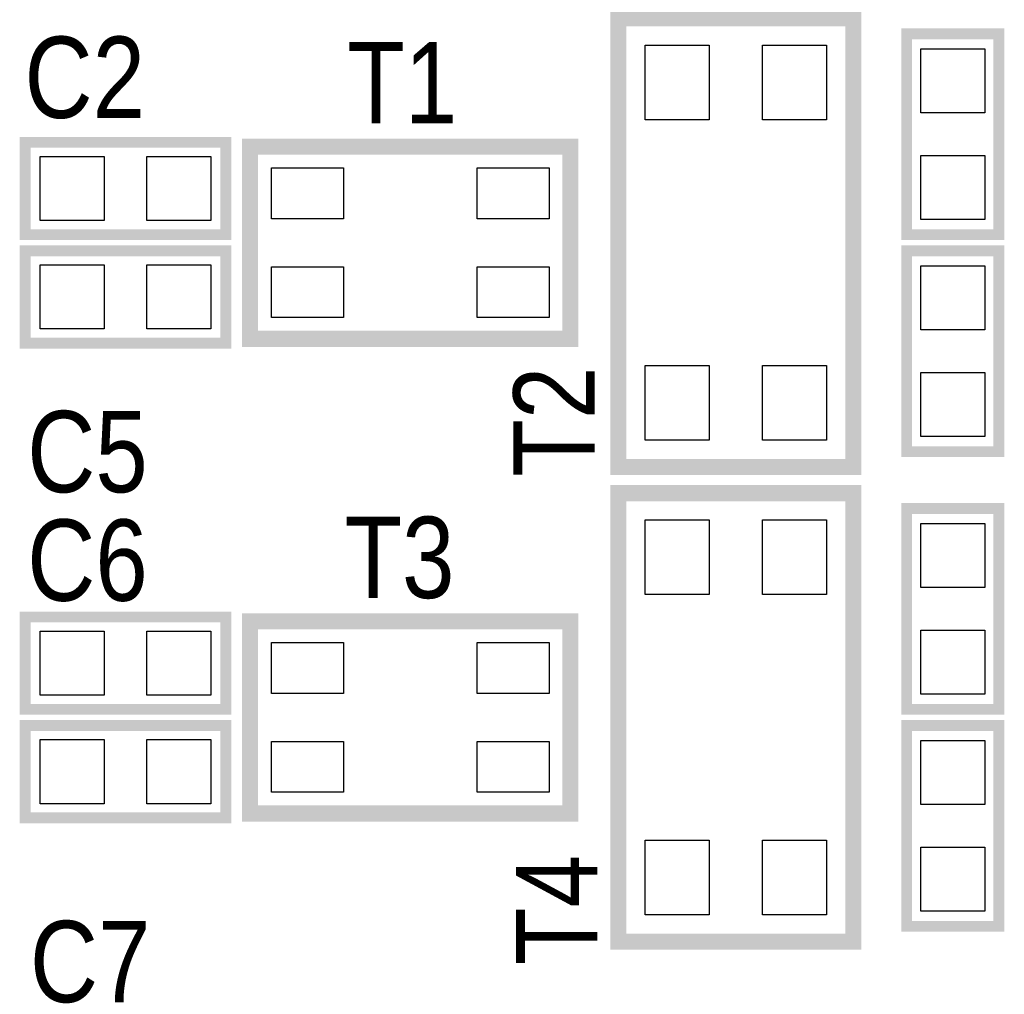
# Model space of a CAD drawing. Extents: x -0.1 to 60, y -0.1 to 30.1.
# Tile 4 of 7: x 30.8 to 40, y 15.1 to 24.2. Entities that reach past the tile are written whole.
import ezdxf
from ezdxf.enums import TextEntityAlignment as Align

# ---------------------------------------------------------------- set-up
doc = ezdxf.new("R2010")
doc.units = 0
for name, color, linetype in [('PG_SILKSCREEN_TOP', 7, 'CONTINUOUS'), ('PIN_TOP', 92, 'CONTINUOUS'), ('RD_SILKSCREEN_TOP', 7, 'CONTINUOUS')]:
    doc.layers.add(name, color=color, linetype=linetype)

msp = doc.modelspace()

# ---------------------------------------------------------------- linework, layer by layer
at = {"layer": 'PG_SILKSCREEN_TOP'}
for points, const_width in [([(38.565074, 24.198072), (36.364926, 24.198072), (36.364926, 19.997928), (38.565074, 19.997928), (38.565074, 24.198072)], 0.150114), ([(39.9288, 24.0538), (39.9288, 22.1742), (39.0652, 22.1742), (39.0652, 24.0538), (39.9288, 24.0538)], 0.1016), ([(30.8102, 23.0378), (32.6898, 23.0378), (32.6898, 22.1742), (30.8102, 22.1742), (30.8102, 23.0378)], 0.1016), ([(32.916876, 22.8981), (32.916876, 21.198078), (35.917124, 21.198078), (35.917124, 22.997922), (32.916876, 22.997922), (32.916876, 22.8981)], 0.150114), ([(30.8102, 22.0218), (32.6898, 22.0218), (32.6898, 21.1582), (30.8102, 21.1582), (30.8102, 22.0218)], 0.1016), ([(39.0652, 20.1422), (39.0652, 22.0218), (39.9288, 22.0218), (39.9288, 20.1422), (39.0652, 20.1422)], 0.1016), ([(38.565074, 19.753072), (36.364926, 19.753072), (36.364926, 15.552928), (38.565074, 15.552928), (38.565074, 19.753072)], 0.150114), ([(39.9288, 19.6088), (39.9288, 17.7292), (39.0652, 17.7292), (39.0652, 19.6088), (39.9288, 19.6088)], 0.1016), ([(30.8102, 18.5928), (32.6898, 18.5928), (32.6898, 17.7292), (30.8102, 17.7292), (30.8102, 18.5928)], 0.1016), ([(32.916876, 18.4531), (32.916876, 16.753078), (35.917124, 16.753078), (35.917124, 18.552922), (32.916876, 18.552922), (32.916876, 18.4531)], 0.150114), ([(30.8102, 17.5768), (32.6898, 17.5768), (32.6898, 16.7132), (30.8102, 16.7132), (30.8102, 17.5768)], 0.1016), ([(39.0652, 15.6972), (39.0652, 17.5768), (39.9288, 17.5768), (39.9288, 15.6972), (39.0652, 15.6972)], 0.1016)]:
    msp.add_lwpolyline(points, dxfattribs=dict(at, const_width=const_width))
at = {"layer": 'PIN_TOP'}
for points in [[(36.615116, 23.948136), (37.215064, 23.948136), (37.215064, 23.248112), (36.615116, 23.248112)], [(37.714936, 23.948136), (38.314884, 23.948136), (38.314884, 23.248112), (37.714936, 23.248112)], [(39.19728, 23.913592), (39.79672, 23.913592), (39.79672, 23.314152), (39.19728, 23.314152)], [(30.950408, 22.30628), (30.950408, 22.90572), (31.549848, 22.90572), (31.549848, 22.30628)], [(31.950152, 22.30628), (31.950152, 22.90572), (32.549592, 22.90572), (32.549592, 22.30628)], [(39.19728, 22.913848), (39.79672, 22.913848), (39.79672, 22.314408), (39.19728, 22.314408)], [(33.117028, 22.323044), (33.117028, 22.798024), (33.791906, 22.798024), (33.791906, 22.323044)], [(35.04184, 22.323044), (35.04184, 22.798024), (35.716718, 22.798024), (35.716718, 22.323044)], [(30.950408, 21.29028), (30.950408, 21.88972), (31.549848, 21.88972), (31.549848, 21.29028)], [(31.950152, 21.29028), (31.950152, 21.88972), (32.549592, 21.88972), (32.549592, 21.29028)], [(33.117028, 21.397976), (33.117028, 21.872956), (33.791906, 21.872956), (33.791906, 21.397976)], [(35.04184, 21.397976), (35.04184, 21.872956), (35.716718, 21.872956), (35.716718, 21.397976)], [(39.79672, 21.282152), (39.19728, 21.282152), (39.19728, 21.881592), (39.79672, 21.881592)], [(36.615116, 20.947888), (37.215064, 20.947888), (37.215064, 20.247864), (36.615116, 20.247864)], [(37.714936, 20.947888), (38.314884, 20.947888), (38.314884, 20.247864), (37.714936, 20.247864)], [(39.79672, 20.282408), (39.19728, 20.282408), (39.19728, 20.881848), (39.79672, 20.881848)], [(36.615116, 19.503136), (37.215064, 19.503136), (37.215064, 18.803112), (36.615116, 18.803112)], [(37.714936, 19.503136), (38.314884, 19.503136), (38.314884, 18.803112), (37.714936, 18.803112)], [(39.19728, 19.468592), (39.79672, 19.468592), (39.79672, 18.869152), (39.19728, 18.869152)], [(30.950408, 17.86128), (30.950408, 18.46072), (31.549848, 18.46072), (31.549848, 17.86128)], [(31.950152, 17.86128), (31.950152, 18.46072), (32.549592, 18.46072), (32.549592, 17.86128)], [(39.19728, 18.468848), (39.79672, 18.468848), (39.79672, 17.869408), (39.19728, 17.869408)], [(33.117028, 17.878044), (33.117028, 18.353024), (33.791906, 18.353024), (33.791906, 17.878044)], [(35.04184, 17.878044), (35.04184, 18.353024), (35.716718, 18.353024), (35.716718, 17.878044)], [(30.950408, 16.84528), (30.950408, 17.44472), (31.549848, 17.44472), (31.549848, 16.84528)], [(31.950152, 16.84528), (31.950152, 17.44472), (32.549592, 17.44472), (32.549592, 16.84528)], [(33.117028, 16.952976), (33.117028, 17.427956), (33.791906, 17.427956), (33.791906, 16.952976)], [(35.04184, 16.952976), (35.04184, 17.427956), (35.716718, 17.427956), (35.716718, 16.952976)], [(39.79672, 16.837152), (39.19728, 16.837152), (39.19728, 17.436592), (39.79672, 17.436592)], [(36.615116, 16.502888), (37.215064, 16.502888), (37.215064, 15.802864), (36.615116, 15.802864)], [(37.714936, 16.502888), (38.314884, 16.502888), (38.314884, 15.802864), (37.714936, 15.802864)], [(39.79672, 15.837408), (39.19728, 15.837408), (39.19728, 16.436848), (39.79672, 16.436848)]]:
    msp.add_lwpolyline(points, close=True, dxfattribs=at)

# ---------------------------------------------------------------- texts
at = {"layer": 'RD_SILKSCREEN_TOP', "width": 0.866667}
for s, p in [('C2', (31.369, 23.2664)), ('T1', (34.3408, 23.2156)), ('C5', (31.3944, 19.7612)), ('C6', (31.3944, 18.7452)), ('T3', (34.3154, 18.7706)), ('C7', (31.4198, 14.986))]:
    msp.add_text(s, height=0.762, dxfattribs=at).set_placement(p, align=Align.CENTER)
for s, p in [('T2', (36.1442, 20.4216)), ('T4', (36.1696, 15.8496))]:
    msp.add_text(s, height=0.762, rotation=90, dxfattribs=at).set_placement(p, align=Align.CENTER)

doc.saveas('drawing.dxf')
